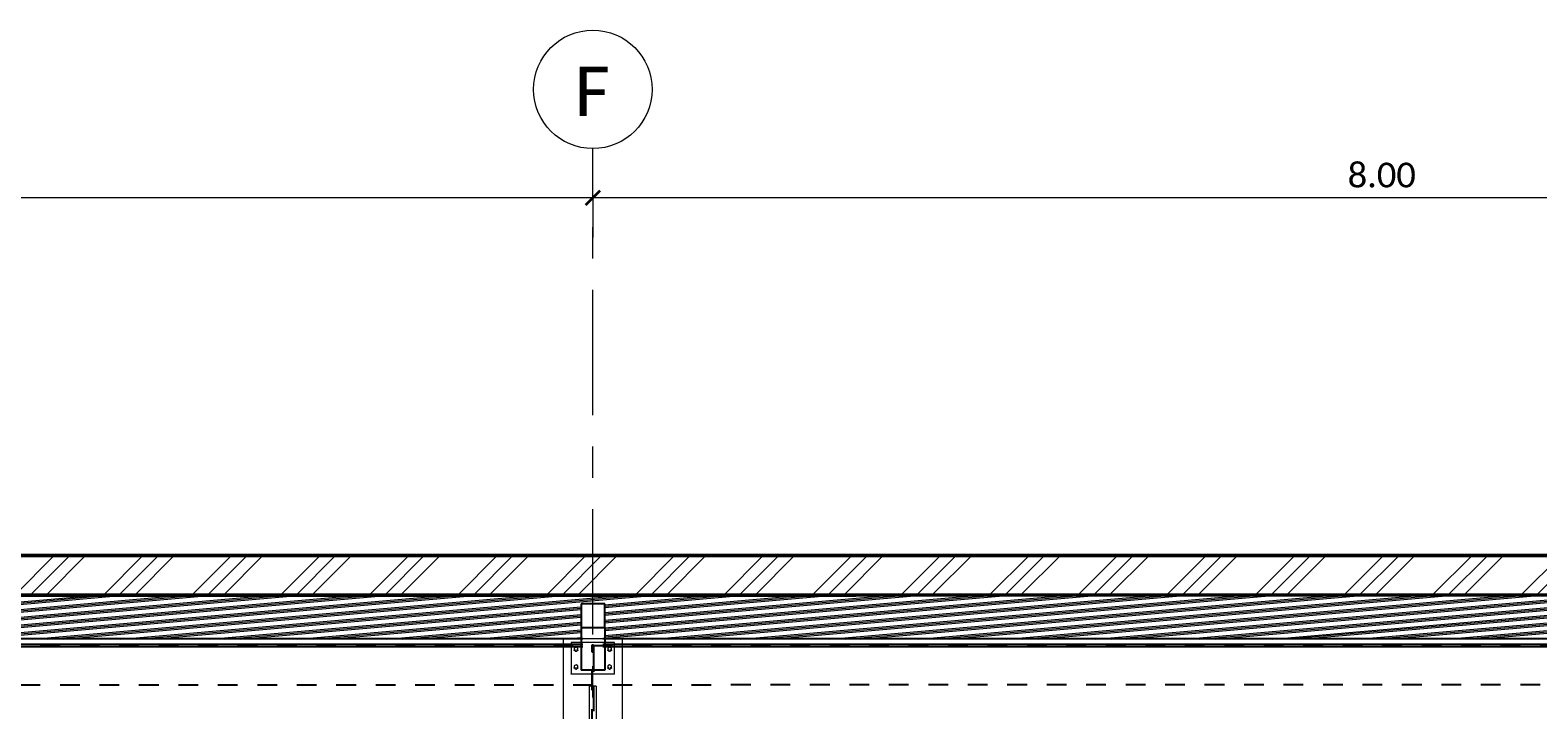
# Model space of a CAD drawing. Header units: metres. Extents: x -3 to 135, y -4 to 27.
# Tile 65 of 81: x 86.48 to 94.12, y 4.17 to 7.61. Entities that reach past the tile are written whole.
import ezdxf

# ---------------------------------------------------------------- set-up
doc = ezdxf.new("R2010")
doc.units = ezdxf.units.M
for name, pattern in [('Rasterlinie', [1.11125, 0.635, -0.15875, 0.15875, -0.15875]), ('Strich', [0.3175, 0.15875, -0.15875]), ('Verdeckt', [0.15, 0.1, -0.05])]:
    doc.linetypes.add(name, pattern=pattern)
for name, color, linetype, lineweight in [('_Verdeckte Linien_', 7, 'Strich', 18), ('A-ANNO-DIMS', 211, 'Continuous', 9), ('A-ANNO-DIMS-50', 211, 'Continuous', 9), ('A-FLOR', 192, 'Continuous', 35), ('A-FLOR-HDLN', 190, 'Verdeckt', 25), ('A-FLOR-PATT', 8, 'Continuous', 50), ('S-BEAM', 12, 'Continuous', 35), ('S-BEAM-HDLN', 1, 'Verdeckt', 25), ('S-COLS', 52, 'Continuous', 18), ('S-COLS-HDLN', 52, 'Verdeckt', 25), ('S-GRID', 1, 'Continuous', 9), ('S-GRID-IDEN', 1, 'Continuous', 9), ('Tragwerksverbindungen', 7, 'Continuous', 18)]:
    doc.layers.add(name, color=color, linetype=linetype, lineweight=lineweight)
doc.styles.add('Calibri', font='calibri.ttf', dxfattribs={"height": 0.25})
doc.styles.add('Calibri_1', font='calibri.ttf', dxfattribs={"height": 0.125})
doc.dimstyles.new('DIM25', dxfattribs={"dimscale": 0.3048, "dimtxt": 0.147169, "dimasz": 0.246063, "dimexe": 0.328084, "dimexo": 0.0625, "dimgap": 0.016404, "dimtad": 1, "dimrnd": 0.001, "dimzin": 0, "dimdsep": 46, "dimtxsty": 'Calibri_1', "dimblk1": 'OBLIQUE', "dimblk2": 'OBLIQUE', "dimsah": 1, "dimcen": 0.09, "dimdle": 0.328084, "dimadec": 0, "dimazin": 0, "dimtfac": 1, "dimtdec": 4, "dimtix": 1, "dimtmove": 0, "dimatfit": 3, "dimfxl": 0.656168, "dimfxlon": 1, "dimtvp": 1, "dimtolj": 1, "dimtzin": 0, "dimlwd": 18, "dimlwe": 18, "dimarcsym": 2})

# ---------------------------------------------------------------- blocks, each defined once
blk = doc.blocks.new('FP_29-1 - 1')
at = {"layer": 'A-FLOR-PATT', "lineweight": 18}
for p, q in [((29.4771, 4.5293), (31.9926, 4.7481)), ((29.4771, 4.5293), (31.9926, 4.7481)), ((29.5565, 4.5293), (32.072, 4.7482)), ((29.5565, 4.5293), (32.072, 4.7482)), ((29.6359, 4.5293), (32.1514, 4.7482)), ((29.6359, 4.5293), (32.1514, 4.7482)), ((29.9261, 4.5293), (32.4416, 4.7482)), ((29.9261, 4.5293), (32.4416, 4.7482)), ((30.0055, 4.5293), (32.521, 4.7482)), ((30.0055, 4.5293), (32.521, 4.7482)), ((30.0849, 4.5293), (32.6004, 4.7482)), ((30.0849, 4.5293), (32.6004, 4.7482)), ((30.3751, 4.5294), (32.8906, 4.7482)), ((30.3751, 4.5294), (32.8906, 4.7482)), ((30.4545, 4.5294), (32.97, 4.7482)), ((30.4545, 4.5294), (32.97, 4.7482)), ((30.5339, 4.5294), (33.0494, 4.7482)), ((30.5339, 4.5294), (33.0494, 4.7482)), ((30.8241, 4.5294), (33.3396, 4.7483)), ((30.8241, 4.5294), (33.3396, 4.7483)), ((30.9035, 4.5294), (33.419, 4.7483)), ((30.9035, 4.5294), (33.419, 4.7483)), ((30.9829, 4.5294), (33.4984, 4.7483)), ((30.9829, 4.5294), (33.4984, 4.7483)), ((31.2731, 4.5295), (33.7887, 4.7483)), ((31.2731, 4.5295), (33.7887, 4.7483)), ((31.3525, 4.5295), (33.868, 4.7483)), ((31.3525, 4.5295), (33.868, 4.7483)), ((31.4319, 4.5295), (33.9474, 4.7483)), ((31.4319, 4.5295), (33.9474, 4.7483)), ((31.7222, 4.5295), (34.2377, 4.7484)), ((31.7222, 4.5295), (34.2377, 4.7484)), ((31.8015, 4.5296), (34.317, 4.7484)), ((31.8015, 4.5296), (34.317, 4.7484)), ((31.8809, 4.5296), (34.3964, 4.7484)), ((31.8809, 4.5296), (34.3964, 4.7484)), ((32.1712, 4.5296), (34.6867, 4.7484)), ((32.1712, 4.5296), (34.6867, 4.7484)), ((32.2505, 4.5296), (34.7661, 4.7484)), ((32.2505, 4.5296), (34.7661, 4.7484)), ((32.3299, 4.5296), (34.8454, 4.7484)), ((32.3299, 4.5296), (34.8454, 4.7484)), ((34.6235, 4.58), (36.5621, 4.7486)), ((34.6235, 4.541), (37.0111, 4.7486)), ((34.6235, 4.5731), (36.6415, 4.7486)), ((34.6235, 4.5341), (37.0905, 4.7486)), ((34.6235, 4.5869), (36.4827, 4.7486)), ((34.6235, 4.5479), (36.9317, 4.7486)), ((34.6235, 4.58), (36.5621, 4.7486)), ((34.6235, 4.541), (37.0111, 4.7486)), ((34.6235, 4.5731), (36.6415, 4.7486)), ((34.6235, 4.5341), (37.0905, 4.7486)), ((34.6235, 4.5869), (36.4827, 4.7486)), ((34.6235, 4.5479), (36.9317, 4.7486)), ((34.6235, 4.658), (35.6641, 4.7485)), ((34.6235, 4.619), (36.1131, 4.7485)), ((34.6235, 4.6901), (35.2944, 4.7485)), ((34.6235, 4.6511), (35.7435, 4.7485)), ((34.6235, 4.6121), (36.1925, 4.7485)), ((34.6235, 4.6649), (35.5847, 4.7485)), ((34.6235, 4.6259), (36.0337, 4.7485)), ((34.6235, 4.658), (35.6641, 4.7485)), ((34.6235, 4.619), (36.1131, 4.7485)), ((34.6235, 4.6901), (35.2944, 4.7485)), ((34.6235, 4.6511), (35.7435, 4.7485)), ((34.6235, 4.6121), (36.1925, 4.7485)), ((34.6235, 4.6649), (35.5847, 4.7485)), ((34.6235, 4.6259), (36.0337, 4.7485)), ((34.6235, 4.697), (35.2151, 4.7484)), ((34.6235, 4.7039), (35.1357, 4.7484)), ((34.6235, 4.697), (35.2151, 4.7484)), ((34.6235, 4.7039), (35.1357, 4.7484)), ((34.8652, 4.5299), (37.3808, 4.7487)), ((34.8652, 4.5299), (37.3808, 4.7487)), ((34.9446, 4.53), (37.4601, 4.7487)), ((34.9446, 4.53), (37.4601, 4.7487)), ((35.024, 4.53), (37.5395, 4.7487)), ((35.024, 4.53), (37.5395, 4.7487)), ((35.3142, 4.53), (37.8298, 4.7487)), ((35.3142, 4.53), (37.8298, 4.7487)), ((35.3936, 4.53), (37.9091, 4.7487)), ((35.3936, 4.53), (37.9091, 4.7487)), ((35.473, 4.53), (37.9885, 4.7487)), ((35.473, 4.53), (37.9885, 4.7487)), ((35.7632, 4.5301), (38.2788, 4.7487)), ((35.7632, 4.5301), (38.2788, 4.7487)), ((35.8426, 4.5301), (38.3582, 4.7487)), ((35.8426, 4.5301), (38.3582, 4.7487)), ((35.922, 4.5301), (38.4375, 4.7488)), ((35.922, 4.5301), (38.4375, 4.7488)), ((36.2122, 4.5301), (38.7278, 4.7488)), ((36.2122, 4.5301), (38.7278, 4.7488)), ((36.2916, 4.5301), (38.8072, 4.7488)), ((36.2916, 4.5301), (38.8072, 4.7488)), ((36.371, 4.5301), (38.8865, 4.7488)), ((36.371, 4.5301), (38.8865, 4.7488)), ((36.6612, 4.5302), (39.1768, 4.7488)), ((36.6612, 4.5302), (39.1768, 4.7488)), ((36.7406, 4.5302), (39.2562, 4.7488)), ((36.7406, 4.5302), (39.2562, 4.7488)), ((36.82, 4.5302), (39.3356, 4.7488)), ((36.82, 4.5302), (39.3356, 4.7488)), ((37.1102, 4.5302), (39.6258, 4.7489)), ((37.1102, 4.5302), (39.6258, 4.7489)), ((37.1896, 4.5302), (39.7052, 4.7489)), ((37.1896, 4.5302), (39.7052, 4.7489)), ((37.269, 4.5302), (39.7846, 4.7489)), ((37.269, 4.5302), (39.7846, 4.7489)), ((37.5593, 4.5303), (40.0748, 4.7489)), ((37.5593, 4.5303), (40.0748, 4.7489)), ((37.6386, 4.5303), (40.1542, 4.7489)), ((37.6386, 4.5303), (40.1542, 4.7489)), ((37.718, 4.5303), (40.2336, 4.7489)), ((37.718, 4.5303), (40.2336, 4.7489)), ((38.0083, 4.5303), (40.5238, 4.7489)), ((38.0083, 4.5303), (40.5238, 4.7489)), ((38.0876, 4.5304), (40.6032, 4.749)), ((38.0876, 4.5304), (40.6032, 4.749)), ((38.167, 4.5304), (40.6826, 4.749)), ((38.167, 4.5304), (40.6826, 4.749)), ((38.4573, 4.5304), (40.9729, 4.749)), ((38.4573, 4.5304), (40.9729, 4.749)), ((38.5366, 4.5304), (41.0522, 4.749)), ((38.5366, 4.5304), (41.0522, 4.749)), ((38.616, 4.5304), (41.1316, 4.749)), ((38.616, 4.5304), (41.1316, 4.749)), ((38.9063, 4.5305), (41.4219, 4.749)), ((38.9063, 4.5305), (41.4219, 4.749)), ((38.9857, 4.5305), (41.5012, 4.749)), ((38.9857, 4.5305), (41.5012, 4.749)), ((39.065, 4.5305), (41.5806, 4.749)), ((39.065, 4.5305), (41.5806, 4.749)), ((32.6202, 4.5297), (34.5035, 4.6935)), ((32.6202, 4.5297), (34.5035, 4.6935)), ((32.6995, 4.5297), (34.5035, 4.6866)), ((32.6995, 4.5297), (34.5035, 4.6866)), ((32.7789, 4.5297), (34.5035, 4.6797)), ((32.7789, 4.5297), (34.5035, 4.6797)), ((33.0692, 4.5297), (34.5035, 4.6545)), ((33.0692, 4.5297), (34.5035, 4.6545)), ((33.1486, 4.5297), (34.5035, 4.6476)), ((33.1486, 4.5297), (34.5035, 4.6476)), ((33.2279, 4.5297), (34.5035, 4.6407)), ((33.2279, 4.5297), (34.5035, 4.6407)), ((33.5182, 4.5298), (34.5035, 4.6155)), ((33.5182, 4.5298), (34.5035, 4.6155)), ((33.5976, 4.5298), (34.5035, 4.6086)), ((33.5976, 4.5298), (34.5035, 4.6086)), ((33.6769, 4.5298), (34.5035, 4.6017)), ((33.6769, 4.5298), (34.5035, 4.6017)), ((33.9672, 4.5298), (34.5035, 4.5765)), ((33.9672, 4.5298), (34.5035, 4.5765)), ((34.0466, 4.5298), (34.5035, 4.5696)), ((34.0466, 4.5298), (34.5035, 4.5696)), ((34.1259, 4.5298), (34.5035, 4.5627)), ((34.1259, 4.5298), (34.5035, 4.5627)), ((34.4316, 4.5312), (34.5035, 4.5375)), ((34.4316, 4.5312), (34.5035, 4.5375))]:
    blk.add_line(p, q, dxfattribs=at)
blk = doc.blocks.new('Lasche richtig36 - Lasche richtig-1140280-1 - 1')
at = {"layer": 'S-COLS'}
for p, q in [((34.546, 4.1012), (34.546, 4.2916)), ((34.581, 4.2916), (34.546, 4.2916)), ((34.581, 4.2916), (34.581, 4.1012)), ((34.546, 4.1012), (34.546, 4.0044)), ((34.581, 4.0044), (34.581, 4.1012)), ((34.546, 4.0044), (34.581, 4.0044))]:
    blk.add_line(p, q, dxfattribs=at)
blk = doc.blocks.new('HEB Träger - HEB 500-1128531-1 - 1')
at = {"layer": 'S-BEAM', "lineweight": 25}
for p, q in [((34.4135, 4.5306), (26.7135, 4.5306)), ((42.4135, 4.5306), (34.7135, 4.5306)), ((34.4135, 4.5027), (26.7135, 4.5027)), ((34.4135, 4.4902), (26.7135, 4.4902)), ((42.4135, 4.5027), (34.7135, 4.5027)), ((42.4135, 4.4902), (34.7135, 4.4902))]:
    blk.add_line(p, q, dxfattribs=at)
at = {"layer": 'S-BEAM-HDLN'}
for p, q in [((34.7135, 4.5306), (34.4136, 4.5306)), ((34.7135, 4.5027), (34.4136, 4.5027)), ((34.7135, 4.4902), (34.4136, 4.4902))]:
    blk.add_line(p, q, dxfattribs=at)
blk = doc.blocks.new('Verbindungsblech35 - Verbindungsblech2-1140244-1 - 1')
at = {"layer": 'S-COLS-HDLN'}
for p, q in [((34.5605, 4.4642), (34.5605, 4.4869)), ((34.5605, 4.4869), (34.5665, 4.4869)), ((34.5605, 4.0707), (34.5605, 4.4642)), ((34.5665, 4.4642), (34.5605, 4.4642)), ((34.5665, 4.4869), (34.5665, 4.4642)), ((34.5665, 4.4642), (34.5665, 4.0707)), ((34.5605, 4.0446), (34.5605, 4.0707)), ((34.5605, 4.0707), (34.5665, 4.0707)), ((34.5665, 4.0707), (34.5665, 4.0446)), ((34.5605, 4.0355), (34.5605, 4.0446)), ((34.5665, 4.0446), (34.5605, 4.0446)), ((34.5605, 4.0355), (34.5665, 4.0355)), ((34.5665, 4.0446), (34.5665, 4.0355))]:
    blk.add_line(p, q, dxfattribs=at)
blk = doc.blocks.new('Verbindungsblech36 - Verbindungsblech2-1140261-1 - 1')
at = {"layer": 'S-COLS-HDLN'}
for p, q in [((34.5605, 4.4891), (34.5605, 4.5016)), ((34.5605, 4.5016), (34.5665, 4.5016)), ((34.5605, 4.0743), (34.5605, 4.4891)), ((34.5665, 4.4891), (34.5605, 4.4891)), ((34.5665, 4.5016), (34.5665, 4.4891)), ((34.5665, 4.4891), (34.5665, 4.0743)), ((34.5605, 4.0593), (34.5605, 4.0743)), ((34.5605, 4.0743), (34.5665, 4.0743)), ((34.5605, 4.0502), (34.5605, 4.0593)), ((34.5665, 4.0593), (34.5605, 4.0593)), ((34.5605, 4.0502), (34.5665, 4.0502)), ((34.5665, 4.0743), (34.5665, 4.0593)), ((34.5665, 4.0593), (34.5665, 4.0502))]:
    blk.add_line(p, q, dxfattribs=at)
blk = doc.blocks.new('SP-TV-Schraube_DIN4017_001 - M12-V39-1 - 1')
at = {"layer": '_Verdeckte Linien_'}
for start_param, end_param in [(3.926991, 4.551723), (4.873055, 5.497787)]:
    blk.add_ellipse((2.6485, 4.4737), major_axis=(0.006, 0), ratio=0.996195, start_param=start_param, end_param=end_param, dxfattribs=at)
at = {"layer": 'Tragwerksverbindungen'}
for p, q in [((2.6485, 4.4887), (2.6395, 4.4835)), ((2.6395, 4.4835), (2.6395, 4.4732)), ((2.6395, 4.4732), (2.6485, 4.468)), ((2.6395, 4.4725), (2.6395, 4.4732)), ((2.6485, 4.4673), (2.6395, 4.4725)), ((2.6425, 4.4777), (2.6425, 4.4743)), ((2.6575, 4.4835), (2.6485, 4.4887)), ((2.6485, 4.468), (2.6575, 4.4732)), ((2.6575, 4.4725), (2.6485, 4.4673)), ((2.6485, 4.468), (2.6485, 4.4673)), ((2.6545, 4.4743), (2.6545, 4.4777)), ((2.6575, 4.4732), (2.6575, 4.4835)), ((2.6575, 4.4732), (2.6575, 4.4725))]:
    blk.add_line(p, q, dxfattribs=at)
blk = doc.blocks.new('SP-TV-Schraube_DIN4017_001 - M12-V40-1 - 1')
at = {"layer": '_Verdeckte Linien_'}
for start_param, end_param in [(3.926991, 4.539557), (4.885221, 5.497787)]:
    blk.add_ellipse((2.6485, 4.384), major_axis=(0.006, 0), ratio=0.996195, start_param=start_param, end_param=end_param, dxfattribs=at)
at = {"layer": 'Tragwerksverbindungen'}
for p, q in [((2.6485, 4.399), (2.6395, 4.3938)), ((2.6395, 4.3938), (2.6395, 4.3835)), ((2.6395, 4.3835), (2.6485, 4.3783)), ((2.6395, 4.3828), (2.6395, 4.3835)), ((2.6485, 4.3776), (2.6395, 4.3828)), ((2.6425, 4.388), (2.6425, 4.3847)), ((2.6575, 4.3938), (2.6485, 4.399)), ((2.6485, 4.3783), (2.6575, 4.3835)), ((2.6575, 4.3828), (2.6485, 4.3776)), ((2.6485, 4.3783), (2.6485, 4.3776)), ((2.6545, 4.3847), (2.6545, 4.388)), ((2.6575, 4.3835), (2.6575, 4.3938)), ((2.6575, 4.3835), (2.6575, 4.3828))]:
    blk.add_line(p, q, dxfattribs=at)
blk = doc.blocks.new('SP-TV-AP-Rechteck_002 - AP-Rechteck-V50-1 - 1')
at = {"layer": '_Verdeckte Linien_'}
for p, q in [((10.6235, 4.5319), (10.5036, 4.5319)), ((10.5287, 4.0139), (10.5436, 4.0139)), ((10.5436, 4.0126), (10.5287, 4.0126)), ((10.5461, 4.0139), (10.581, 4.0139)), ((10.581, 4.0126), (10.5461, 4.0126)), ((10.5836, 4.0139), (10.5985, 4.0139)), ((10.5985, 4.0126), (10.5836, 4.0126))]:
    blk.add_line(p, q, dxfattribs=at)
at = {"layer": 'Tragwerksverbindungen'}
for p, q in [((10.5035, 4.5319), (10.4135, 4.5319)), ((10.4135, 4.5319), (10.4135, 4.0139)), ((10.7135, 4.5319), (10.6235, 4.5319)), ((10.7135, 4.0139), (10.7135, 4.5319)), ((10.4135, 4.0139), (10.5287, 4.0139)), ((10.4135, 4.0126), (10.4135, 4.0139)), ((10.5287, 4.0126), (10.4135, 4.0126)), ((10.5437, 4.0139), (10.546, 4.0139)), ((10.546, 4.0126), (10.5437, 4.0126)), ((10.581, 4.0139), (10.5835, 4.0139)), ((10.5835, 4.0126), (10.581, 4.0126)), ((10.5985, 4.0139), (10.7135, 4.0139)), ((10.7135, 4.0126), (10.5985, 4.0126)), ((10.7135, 4.0126), (10.7135, 4.0139))]:
    blk.add_line(p, q, dxfattribs=at)
blk = doc.blocks.new('SP-TV-AP-Rechteck_002 - AP-Rechteck-V41-1 - 1')
at = {"layer": '_Verdeckte Linien_'}
blk.add_line((2.6235, 4.5125), (2.5036, 4.5125), dxfattribs=at)
at = {"layer": 'Tragwerksverbindungen'}
for p, q in [((2.5035, 4.5125), (2.4535, 4.5125)), ((2.4535, 4.5125), (2.4535, 4.3531)), ((2.6735, 4.5125), (2.6235, 4.5125)), ((2.6735, 4.3531), (2.6735, 4.5125)), ((2.4535, 4.3531), (2.6735, 4.3531)), ((2.4535, 4.3518), (2.4535, 4.3531)), ((2.6735, 4.3518), (2.4535, 4.3518)), ((2.6735, 4.3518), (2.6735, 4.3531))]:
    blk.add_line(p, q, dxfattribs=at)
blk = doc.blocks.new('Raster - 5_0-CAL mit Kreis-615196-1 - 1')
at = {"layer": 'S-GRID-IDEN'}
blk.add_circle((2.5635, 7.3146), 0.3, dxfattribs=at)
blk = doc.blocks.new('DIMBLOCK117-1 - 1')
at = {"layer": 'A-ANNO-DIMS-50', "lineweight": 18}
for p, q in [((89.3309, 6.7649), (89.3309, 6.8649)), ((97.3309, 6.7649), (97.3309, 6.8649)), ((97.3309, 6.7649), (89.3309, 6.7649)), ((89.3309, 6.7649), (89.3309, 6.5649)), ((97.3309, 6.7649), (97.3309, 6.5649))]:
    blk.add_line(p, q, dxfattribs=at)
at = {"layer": 'A-ANNO-DIMS-50', "lineweight": 35}
for p, q in [((89.3309, 6.7649), (89.3684, 6.8024)), ((97.3309, 6.7649), (97.3684, 6.8024)), ((89.3309, 6.7649), (89.2934, 6.7274)), ((97.3309, 6.7649), (97.2934, 6.7274))]:
    blk.add_line(p, q, dxfattribs=at)
at = {"layer": 'A-ANNO-DIMS-50', "color": 0, "lineweight": 18, "insert": (93.1557, 6.9432), "char_height": 0.125, "width": 0.420292, "attachment_point": 1, "line_spacing_factor": 1.158048, "style": 'Calibri_1'}
blk.add_mtext('8.00', dxfattribs=at)
blk = doc.blocks.new('_Oblique')
at = {"color": 0, "linetype": 'ByBlock', "lineweight": -2}
blk.add_line((-0.5, -0.5), (0.5, 0.5), dxfattribs=at)
blk = doc.blocks.new('DIMBLOCK118-1 - 1')
at = {"layer": 'A-ANNO-DIMS-50', "lineweight": 18}
for p, q in [((81.3309, 6.7649), (81.3309, 6.8649)), ((89.3309, 6.7649), (89.3309, 6.8649)), ((89.3309, 6.7649), (81.3309, 6.7649)), ((81.3309, 6.7649), (81.3309, 6.5649)), ((89.3309, 6.7649), (89.3309, 6.5649))]:
    blk.add_line(p, q, dxfattribs=at)
at = {"layer": 'A-ANNO-DIMS-50', "lineweight": 35}
for p, q in [((81.3309, 6.7649), (81.3684, 6.8024)), ((89.3309, 6.7649), (89.3684, 6.8024)), ((81.3309, 6.7649), (81.2934, 6.7274)), ((89.3309, 6.7649), (89.2934, 6.7274))]:
    blk.add_line(p, q, dxfattribs=at)
at = {"layer": 'A-ANNO-DIMS-50', "color": 0, "lineweight": 18, "insert": (85.1557, 6.9432), "char_height": 0.125, "width": 0.420292, "attachment_point": 1, "line_spacing_factor": 1.158048, "style": 'Calibri_1'}
blk.add_mtext('8.00', dxfattribs=at)

msp = doc.modelspace()

# ---------------------------------------------------------------- hatches: boundary and pattern name
at = {"layer": 'A-FLOR-PATT', "lineweight": 18}
h = msp.add_hatch(dxfattribs=at)
h.set_pattern_fill('FP_2', color=256, style=0, pattern_type=2)
h.set_pattern_definition([(45, (72.69733, 2.195), (-0.2245064, 0.2245064), []), (45, (72.77733, 2.195), (0, 0.4490128), []), (45, (72.61833, 2.195), (0, 0.4490128), [])])
h.paths.add_polyline_path([(53.3309, 4.7497), (101.3309, 4.7542), (101.3309, 4.9542), (53.3309, 4.9497)])

# ---------------------------------------------------------------- linework, layer by layer
at = {"layer": 'A-FLOR', "lineweight": 50, "flags": 128}
for points in [[(101.3309, 4.9542), (95.9975, 4.9537), (90.6642, 4.9532), (85.3309, 4.9527), (79.9975, 4.9522), (74.6642, 4.9517), (69.3309, 4.9512), (63.9975, 4.9507), (58.6642, 4.9502), (53.3309, 4.9497)], [(53.3309, 4.7497), (58.6642, 4.7502), (63.9975, 4.7507), (69.3309, 4.7512), (74.6642, 4.7517), (79.9975, 4.7522), (85.3309, 4.7527), (90.6642, 4.7532), (95.9975, 4.7537), (101.3309, 4.7542)]]:
    msp.add_lwpolyline(points, dxfattribs=at)
at = {"layer": 'A-FLOR-HDLN'}
for p, q in [((53.3309, 4.4912), (101.3309, 4.4992)), ((101.3309, 4.2992), (53.3309, 4.2912))]:
    msp.add_line(p, q, dxfattribs=at)
at = {"layer": 'S-BEAM', "lineweight": 25}
for p, q in [((89.3909, 4.7088), (89.2709, 4.7088)), ((89.2709, 4.7088), (89.2709, 4.5884)), ((89.3909, 4.5884), (89.3909, 4.7088)), ((89.2709, 4.5884), (89.3909, 4.5884)), ((89.2709, 4.5884), (89.2709, 4.3732)), ((89.3909, 4.5884), (89.3909, 4.3732)), ((89.3909, 4.3732), (89.2709, 4.3732))]:
    msp.add_line(p, q, dxfattribs=at)
at = {"layer": 'S-GRID', "linetype": 'Rasterlinie'}
msp.add_line((89.3309, -2.1152), (89.3309, 7.0146), dxfattribs=at)

# ---------------------------------------------------------------- block references
at = {"layer": '_Verdeckte Linien_'}
for name, p in [('SP-TV-AP-Rechteck_002 - AP-Rechteck-V50-1 - 1', (78.7673, 0)), ('SP-TV-AP-Rechteck_002 - AP-Rechteck-V41-1 - 1', (86.7673, 0)), ('SP-TV-Schraube_DIN4017_001 - M12-V39-1 - 1', (86.5973, 0)), ('SP-TV-Schraube_DIN4017_001 - M12-V39-1 - 1', (86.7673, 0)), ('SP-TV-Schraube_DIN4017_001 - M12-V40-1 - 1', (86.5973, 0)), ('SP-TV-Schraube_DIN4017_001 - M12-V40-1 - 1', (86.7673, 0))]:
    msp.add_blockref(name, p, dxfattribs=at)
at = {"layer": 'A-FLOR'}
msp.add_blockref('FP_29-1 - 1', (54.7673, 0), dxfattribs=at)
at = {"layer": 'S-BEAM-HDLN'}
msp.add_blockref('HEB Träger - HEB 500-1128531-1 - 1', (54.7673, 0), dxfattribs=at)
at = {"layer": 'S-COLS'}
msp.add_blockref('Lasche richtig36 - Lasche richtig-1140280-1 - 1', (54.7673, 0), dxfattribs=at)
at = {"layer": 'S-COLS-HDLN'}
for name in ['Verbindungsblech36 - Verbindungsblech2-1140261-1 - 1', 'Verbindungsblech35 - Verbindungsblech2-1140244-1 - 1']:
    msp.add_blockref(name, (54.7673, 0), dxfattribs=at)
at = {"layer": 'S-GRID-IDEN'}
msp.add_blockref('Raster - 5_0-CAL mit Kreis-615196-1 - 1', (86.7673, 0), dxfattribs=at)

# ---------------------------------------------------------------- texts
at = {"layer": 'S-GRID-IDEN', "insert": (89.2384, 7.4294), "char_height": 0.25, "width": 0.220464, "attachment_point": 1, "style": 'Calibri'}
msp.add_mtext('F', dxfattribs=at)

# ---------------------------------------------------------------- dimensions: what is measured, and where the dimension line sits
at = {"layer": 'A-ANNO-DIMS', "lineweight": 18}
for base, p1, p2, picture, middle in [((81.3309, 6.7649), (89.3309, 6.5649), (81.3309, 6.5649), 'DIMBLOCK118-1 - 1', (85.3309, 6.834)), ((89.3309, 6.7649), (97.3309, 6.5649), (89.3309, 6.5649), 'DIMBLOCK117-1 - 1', (93.3309, 6.834))]:
    dim = msp.add_linear_dim(base=base, p1=p1, p2=p2, dimstyle='DIM25', override={"dimpost": '<>', "dimfxl": 8}, dxfattribs=at)
    dim.commit()
    dim.dimension.update_dxf_attribs({"geometry": picture, "text_midpoint": middle})

doc.saveas('drawing.dxf')
